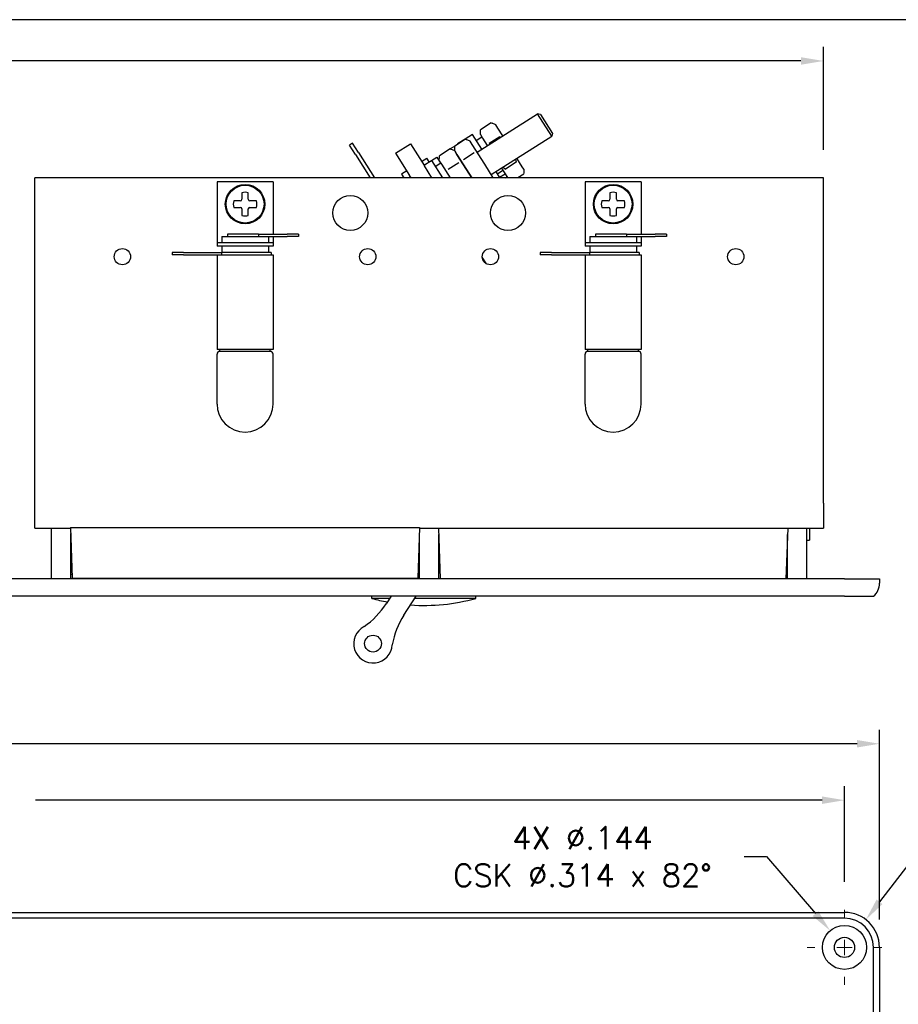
# Model space of a CAD drawing. Header units: inches. Extents: x 0 to 26.5, y 0 to 16.9.
# Tile 18 of 24: x 14.8 to 21, y 9.9 to 16.9. Entities that reach past the tile are written whole.
import ezdxf

# ---------------------------------------------------------------- set-up
doc = ezdxf.new("R2010")
doc.units = ezdxf.units.IN
doc.header["$LTSCALE"] = 0.5
doc.header["$MEASUREMENT"] = 0
doc.linetypes.add('CENTER', pattern=[2, 1.25, -0.25, 0.25, -0.25])
for name, color, linetype, lineweight in [('AM_7', 4, 'CENTER', 15), ('AM_REFDIM', 4, 'Continuous', 15), ('AM_VIS', 7, 'Continuous', 30)]:
    doc.layers.add(name, color=color, linetype=linetype, lineweight=lineweight)
doc.layers.add('FORMAT', color=112, linetype='Continuous')
doc.styles.get("Standard").update_dxf_attribs({"font": 'simplex.shx'})
doc.dimstyles.new('3PL NO CL', dxfattribs={"dimtxt": 0.1, "dimasz": 0.1, "dimexe": 0.0625, "dimexo": 0.125, "dimgap": 0.09, "dimtad": 0, "dimtih": 1, "dimtoh": 1, "dimdec": 3, "dimzin": 4, "dimdsep": 46, "dimtxsty": 'Standard', "dimcen": 0, "dimclrd": 256, "dimclre": 256, "dimclrt": 256, "dimadec": 0, "dimazin": 0, "dimtfac": 1, "dimtdec": 3, "dimtofl": 0, "dimtmove": 0, "dimatfit": 3, "dimfxl": 1, "dimtolj": 1, "dimtzin": 0, "dimarcsym": 0})
doc.dimstyles.new('3PL NO CL$0', dxfattribs={"dimtxt": 0.1, "dimasz": 0.1, "dimexe": 0.0625, "dimexo": 0.125, "dimgap": 0.09, "dimtad": 0, "dimtih": 1, "dimtoh": 1, "dimdec": 3, "dimzin": 4, "dimdsep": 46, "dimtxsty": 'Standard', "dimcen": 0, "dimclrd": 256, "dimclre": 256, "dimclrt": 256, "dimadec": 0, "dimazin": 0, "dimtfac": 1, "dimtdec": 3, "dimtofl": 0, "dimtmove": 0, "dimatfit": 3, "dimfxl": 1, "dimtolj": 1, "dimtzin": 0, "dimarcsym": 0})

# ---------------------------------------------------------------- blocks, each defined once
blk = doc.blocks.new('*D1')
at = {"layer": 'AM_REFDIM', "lineweight": -2}
for p, q in [((7.6085, 15.9866), (7.6085, 16.7202)), ((20.5085, 15.9866), (20.5085, 16.7202)), ((7.7685, 16.6202), (13.6097, 16.6202)), ((20.3485, 16.6202), (14.5072, 16.6202))]:
    blk.add_line(p, q, dxfattribs=at)
at = {"layer": 'AM_REFDIM'}
for points in [[(7.7685, 16.6468), (7.7685, 16.5935), (7.6085, 16.6202)], [(20.3485, 16.6468), (20.3485, 16.5935), (20.5085, 16.6202)]]:
    blk.add_solid(points, dxfattribs=at)
at = {"layer": 'Defpoints', "color": 0}
for p in [(20.5085, 16.6202), (7.6085, 15.7866), (20.5085, 15.7866)]:
    blk.add_point(p, dxfattribs=at)
at = {"layer": 'AM_REFDIM', "insert": (14.0585, 16.6202), "char_height": 0.16, "attachment_point": 5}
blk.add_mtext('\\A1;12.90', dxfattribs=at)
blk = doc.blocks.new('*D6')
at = {"layer": 'AM_REFDIM', "lineweight": -2}
for p, q in [((7.2085, 10.4975), (7.2085, 11.8501)), ((20.9085, 10.4975), (20.9085, 11.8501)), ((7.3685, 11.7501), (12.0179, 11.7501)), ((20.7485, 11.7501), (12.9154, 11.7501))]:
    blk.add_line(p, q, dxfattribs=at)
at = {"layer": 'AM_REFDIM'}
for points in [[(7.3685, 11.7768), (7.3685, 11.7234), (7.2085, 11.7501)], [(20.7485, 11.7768), (20.7485, 11.7234), (20.9085, 11.7501)]]:
    blk.add_solid(points, dxfattribs=at)
at = {"layer": 'Defpoints', "color": 0}
for p in [(20.9085, 11.7501), (7.2085, 10.2975), (20.9085, 10.2975)]:
    blk.add_point(p, dxfattribs=at)
at = {"layer": 'AM_REFDIM', "insert": (12.4667, 11.7501), "char_height": 0.16, "attachment_point": 5}
blk.add_mtext('\\A1;13.70', dxfattribs=at)
blk = doc.blocks.new('*D7')
at = {"layer": 'AM_REFDIM', "lineweight": -2}
for p, q in [((7.4585, 10.7645), (7.4585, 11.4473)), ((20.6585, 10.7645), (20.6585, 11.4473)), ((7.6185, 11.3473), (13.3894, 11.3473)), ((20.4985, 11.3473), (14.8888, 11.3473))]:
    blk.add_line(p, q, dxfattribs=at)
at = {"layer": 'AM_REFDIM'}
for points in [[(7.6185, 11.374), (7.6185, 11.3207), (7.4585, 11.3473)], [(20.4985, 11.374), (20.4985, 11.3207), (20.6585, 11.3473)]]:
    blk.add_solid(points, dxfattribs=at)
at = {"layer": 'Defpoints', "color": 0}
for p in [(20.6585, 11.3473), (7.4585, 10.5645), (20.6585, 10.5645)]:
    blk.add_point(p, dxfattribs=at)
at = {"layer": 'AM_REFDIM', "insert": (14.1391, 11.3473), "char_height": 0.16, "attachment_point": 5}
blk.add_mtext('\\A1;2X 13.200', dxfattribs=at)
blk = doc.blocks.new('*D11')
at = {"layer": 'AM_REFDIM', "lineweight": -2}
for p, q in [((19.9433, 10.9446), (20.1033, 10.9446)), ((20.1033, 10.9446), (20.4521, 10.5381))]:
    blk.add_line(p, q, dxfattribs=at)
at = {"layer": 'AM_REFDIM'}
blk.add_solid([(20.4723, 10.5555), (20.4318, 10.5207), (20.5563, 10.4167)], dxfattribs=at)
at = {"layer": 'Defpoints', "color": 0}
for p in [(20.5563, 10.4167), (20.7607, 10.1783)]:
    blk.add_point(p, dxfattribs=at)
at = {"layer": 'AM_REFDIM', "insert": (18.7898, 10.9446), "char_height": 0.16, "attachment_point": 5}
blk.add_mtext('\\A1;4X %%C.144\\PCSK ∅.314 x 82%%D', dxfattribs=at)
blk = doc.blocks.new('*D12')
at = {"layer": 'AM_REFDIM', "lineweight": -2}
for p, q in [((21.118, 10.8936), (20.9088, 10.6222)), ((21.3542, 10.8936), (21.118, 10.8936))]:
    blk.add_line(p, q, dxfattribs=at)
at = {"layer": 'AM_REFDIM'}
blk.add_solid([(20.8877, 10.6385), (20.9299, 10.6059), (20.8111, 10.4955)], dxfattribs=at)
at = {"layer": 'Defpoints', "color": 0}
for p in [(20.8111, 10.4955), (20.6585, 10.2975)]:
    blk.add_point(p, dxfattribs=at)
at = {"layer": 'AM_REFDIM', "insert": (21.9706, 10.8936), "char_height": 0.16, "attachment_point": 5}
blk.add_mtext('\\A1;4X R.25', dxfattribs=at)

msp = doc.modelspace()

# ---------------------------------------------------------------- linework, layer by layer
at = {"layer": 'AM_7'}
for p, q in [((20.6585, 10.5085), (20.6585, 10.5645)), ((20.6585, 10.2425), (20.6585, 10.3525)), ((20.3915, 10.2975), (20.4475, 10.2975)), ((20.6035, 10.2975), (20.7135, 10.2975)), ((20.8695, 10.2975), (20.9255, 10.2975)), ((20.6585, 10.0305), (20.6585, 10.0865))]:
    msp.add_line(p, q, dxfattribs=at)
at = {"layer": 'AM_VIS', "color": 43}
for p, q in [((18.0378, 15.97), (18.4689, 16.2434)), ((18.5707, 16.0829), (18.4689, 16.2434)), ((18.4896, 16.2387), (18.4689, 16.2434)), ((18.4896, 16.2387), (18.5753, 16.1036)), ((18.1395, 16.1781), (18.0629, 16.1296)), ((18.1395, 16.1781), (18.1448, 16.1759)), ((18.1715, 16.1643), (18.1448, 16.1759)), ((18.1871, 16.1397), (18.1715, 16.1643)), ((18.0617, 16.0947), (18.0627, 16.1238)), ((18.0617, 16.0947), (18.0773, 16.0701)), ((18.0626, 16.1238), (18.0629, 16.1296)), ((18.1395, 15.8095), (18.5707, 16.0829)), ((18.2211, 16.0862), (18.1871, 16.1397)), ((18.5753, 16.1036), (18.5707, 16.0829)), ((17.1489, 16.0339), (17.1278, 16.0205)), ((17.1706, 15.953), (17.1278, 16.0205)), ((17.1917, 15.9663), (17.1489, 16.0339)), ((17.8797, 16.0134), (17.8464, 15.9923)), ((17.8794, 16.0076), (17.8797, 16.0134)), ((17.9562, 16.0619), (17.8797, 16.0134)), ((17.9562, 16.0619), (17.9615, 16.0597)), ((17.9883, 16.0481), (17.9615, 16.0597)), ((18.0039, 16.0235), (17.9883, 16.0481)), ((18.0928, 15.8832), (18.0039, 16.0235)), ((18.0773, 16.0701), (18.1113, 16.0166)), ((18.2015, 16.0802), (18.125, 16.0317)), ((18.125, 16.0317), (18.1264, 16.0262)), ((18.2015, 16.0802), (18.2059, 16.0766)), ((17.1706, 15.953), (17.2761, 15.7866)), ((17.1917, 15.9663), (17.3057, 15.7866)), ((17.7696, 15.938), (17.7699, 15.9438)), ((17.8464, 15.9923), (17.7699, 15.9438)), ((17.8464, 15.9923), (17.8517, 15.9901)), ((17.8785, 15.9785), (17.8517, 15.9901)), ((17.8785, 15.9785), (17.8794, 16.0076)), ((17.8941, 15.9539), (17.8785, 15.9785)), ((17.8785, 15.9785), (17.8941, 15.9539)), ((17.983, 15.8136), (17.8941, 15.9539)), ((17.8941, 15.9539), (17.983, 15.8136)), ((18.0183, 15.964), (17.9418, 15.9155)), ((17.6427, 15.903), (17.6807, 15.9271)), ((17.6975, 15.9007), (17.6807, 15.9271)), ((17.7687, 15.9089), (17.7696, 15.938)), ((17.7687, 15.9089), (17.7843, 15.8843)), ((17.7843, 15.8843), (17.8462, 15.7866)), ((17.9085, 15.8944), (17.832, 15.8459)), ((18.1541, 15.7866), (18.0928, 15.8832)), ((18.3174, 15.8975), (18.2409, 15.849)), ((18.3118, 15.9187), (18.3175, 15.8975)), ((18.3609, 15.8657), (18.3228, 15.9257)), ((17.5372, 15.8361), (17.4992, 15.812)), ((17.4992, 15.812), (17.5153, 15.7866)), ((18.0002, 15.7866), (17.983, 15.8136)), ((17.983, 15.8136), (18.0002, 15.7866)), ((18.213, 15.8561), (18.2511, 15.7961)), ((18.224, 15.8631), (18.2408, 15.8489)), ((18.3711, 15.8127), (18.3299, 15.7866)), ((18.3723, 15.8476), (18.3609, 15.8657)), ((18.3723, 15.8476), (18.3714, 15.8185)), ((18.2511, 15.7961), (18.2571, 15.7866))]:
    msp.add_line(p, q, dxfattribs=at)
at = {"layer": 'AM_VIS', "color": 171}
for p, q in [((18.0053, 16.0959), (17.9525, 16.0625)), ((18.0716, 15.9914), (18.0053, 16.0959)), ((17.9525, 16.0625), (17.8997, 16.029)), ((17.901, 16.0269), (17.8997, 16.029)), ((17.9538, 16.0604), (17.9525, 16.0625)), ((17.9538, 16.0604), (17.9525, 16.0625)), ((17.6595, 15.8766), (17.7123, 15.9101)), ((17.7123, 15.9101), (17.7503, 15.9342)), ((17.7123, 15.9101), (17.7906, 15.7866)), ((17.7503, 15.9342), (17.7772, 15.8918)), ((18.2015, 15.7866), (18.1733, 15.831))]:
    msp.add_line(p, q, dxfattribs=at)
at = {"layer": 'AM_VIS', "color": 214}
for p, q in [((17.4568, 15.9628), (17.5624, 16.0297)), ((17.5624, 16.0297), (17.6628, 15.8714)), ((17.4568, 15.9628), (17.5573, 15.8044)), ((17.5686, 15.7866), (17.5573, 15.8044)), ((17.7166, 15.7866), (17.6628, 15.8714)), ((18.1054, 15.1733), (18.0756, 15.2204))]:
    msp.add_line(p, q, dxfattribs=at)
at = {"layer": 'AM_VIS', "color": 110}
for p, q in [((18.0322, 16.0535), (18.0719, 16.0787)), ((17.7392, 15.8677), (17.7789, 15.8928)), ((18.1834, 15.8151), (18.2231, 15.8402)), ((18.1987, 15.791), (18.2384, 15.8162)), ((18.2406, 15.7866), (18.2524, 15.7941))]:
    msp.add_line(p, q, dxfattribs=at)
at = {"layer": 'AM_VIS', "color": 52}
for p, q in [((14.8835, 13.4666), (14.8835, 15.7866)), ((20.5085, 15.7866), (14.8835, 15.7866)), ((20.5085, 13.4666), (20.5085, 15.7866)), ((14.8835, 13.2866), (14.8835, 13.4666)), ((20.5085, 13.4666), (20.5085, 13.2866)), ((14.8835, 13.2866), (15.1387, 13.2866)), ((17.6283, 13.2866), (17.7635, 13.2866)), ((20.2535, 13.2866), (20.5085, 13.2866)), ((15.14, 12.9586), (15.1501, 12.9586))]:
    msp.add_line(p, q, dxfattribs=at)
at = {"layer": 'AM_VIS', "color": 113}
for p, q in [((16.5835, 15.7591), (16.1835, 15.7591)), ((16.1835, 15.7591), (16.1835, 15.3541)), ((16.5835, 15.7591), (16.5835, 15.3851)), ((19.2085, 15.7591), (18.8085, 15.7591)), ((18.8085, 15.7591), (18.8085, 15.3541)), ((19.2085, 15.7591), (19.2085, 15.3851)), ((16.4795, 15.3851), (16.2585, 15.3851)), ((16.2585, 15.3851), (16.2585, 15.3691)), ((16.4795, 15.3851), (16.6835, 15.3851)), ((16.4795, 15.3851), (16.4795, 15.3691)), ((16.7635, 15.3851), (16.6835, 15.3851)), ((16.7635, 15.3851), (16.7635, 15.3691)), ((19.1045, 15.3851), (18.8835, 15.3851)), ((18.8835, 15.3851), (18.8835, 15.3691)), ((19.1045, 15.3851), (19.3085, 15.3851)), ((19.1045, 15.3851), (19.1045, 15.3691)), ((19.3885, 15.3851), (19.3085, 15.3851)), ((19.3885, 15.3851), (19.3885, 15.3691)), ((16.1835, 15.3541), (16.1835, 15.3241)), ((16.5835, 15.3241), (16.1835, 15.3241)), ((16.1835, 15.3241), (16.1835, 15.2991)), ((16.217, 15.3691), (16.5295, 15.3691)), ((16.217, 15.3691), (16.217, 15.3241)), ((16.5295, 15.3691), (16.6835, 15.3691)), ((16.55, 15.3691), (16.55, 15.3241)), ((16.5835, 15.3691), (16.5835, 15.3541)), ((16.5835, 15.3541), (16.5835, 15.3241)), ((16.5835, 15.3241), (16.5835, 15.2991)), ((16.7635, 15.3691), (16.6835, 15.3691)), ((18.8085, 15.3541), (18.8085, 15.3241)), ((19.2085, 15.3241), (18.8085, 15.3241)), ((18.8085, 15.3241), (18.8085, 15.2991)), ((18.842, 15.3691), (19.1545, 15.3691)), ((18.842, 15.3691), (18.842, 15.3241)), ((19.1545, 15.3691), (19.3085, 15.3691)), ((19.175, 15.3691), (19.175, 15.3241)), ((19.2085, 15.3691), (19.2085, 15.3541)), ((19.2085, 15.3541), (19.2085, 15.3241)), ((19.2085, 15.3241), (19.2085, 15.2991)), ((19.3885, 15.3691), (19.3085, 15.3691)), ((15.9435, 15.2541), (15.8635, 15.2541)), ((15.8635, 15.2541), (15.8635, 15.2381)), ((15.9435, 15.2541), (16.2149, 15.2541)), ((16.5835, 15.2991), (16.1835, 15.2991)), ((16.2149, 15.2541), (16.2149, 15.2381)), ((16.5701, 15.2541), (16.2149, 15.2541)), ((16.217, 15.2991), (16.217, 15.2541)), ((16.55, 15.2991), (16.55, 15.2541)), ((16.5701, 15.2541), (16.5701, 15.2381)), ((18.5685, 15.2541), (18.4885, 15.2541)), ((18.4885, 15.2541), (18.4885, 15.2381)), ((18.5685, 15.2541), (18.8399, 15.2541)), ((19.2085, 15.2991), (18.8085, 15.2991)), ((18.8399, 15.2541), (18.8399, 15.2381)), ((19.1951, 15.2541), (18.8399, 15.2541)), ((18.842, 15.2991), (18.842, 15.2541)), ((19.175, 15.2991), (19.175, 15.2541)), ((19.1951, 15.2541), (19.1951, 15.2381)), ((15.9435, 15.2381), (15.8635, 15.2381)), ((15.9435, 15.2381), (16.2002, 15.2381)), ((16.1835, 15.2381), (16.1835, 14.5631)), ((16.2002, 15.2381), (16.5835, 15.2381)), ((16.5835, 15.2381), (16.5835, 14.5631)), ((18.5685, 15.2381), (18.4885, 15.2381)), ((18.5685, 15.2381), (18.8252, 15.2381)), ((18.8085, 15.2381), (18.8085, 14.5631)), ((18.8252, 15.2381), (19.2085, 15.2381)), ((19.2085, 15.2381), (19.2085, 14.5631)), ((16.5835, 14.5631), (16.1835, 14.5631)), ((19.2085, 14.5631), (18.8085, 14.5631))]:
    msp.add_line(p, q, dxfattribs=at)
at = {"layer": 'AM_VIS', "color": 161}
for p, q in [((16.3604, 15.6804), (16.3604, 15.6336)), ((16.4065, 15.6336), (16.4065, 15.6804)), ((18.9854, 15.6804), (18.9854, 15.6336)), ((19.0315, 15.6336), (19.0315, 15.6804)), ((16.3489, 15.6221), (16.3022, 15.6221)), ((16.4648, 15.6221), (16.418, 15.6221)), ((18.9739, 15.6221), (18.9272, 15.6221)), ((19.0898, 15.6221), (19.043, 15.6221)), ((16.3022, 15.576), (16.3489, 15.576)), ((16.3604, 15.5645), (16.3604, 15.5178)), ((16.4065, 15.5178), (16.4065, 15.5645)), ((16.418, 15.576), (16.4648, 15.576)), ((18.9272, 15.576), (18.9739, 15.576)), ((18.9854, 15.5645), (18.9854, 15.5178)), ((19.0315, 15.5178), (19.0315, 15.5645)), ((19.043, 15.576), (19.0898, 15.576)), ((20.4085, 13.2866), (20.4085, 13.2022)), ((20.2505, 13.2022), (20.252, 13.2022)), ((20.39, 13.2022), (20.4085, 13.2022))]:
    msp.add_line(p, q, dxfattribs=at)
at = {"layer": 'AM_VIS', "color": 222}
for p, q in [((16.2035, 14.5483), (16.2035, 14.5631)), ((16.5635, 14.5483), (16.2035, 14.5483)), ((16.5635, 14.5483), (16.5635, 14.5631)), ((18.8285, 14.5483), (18.8285, 14.5631)), ((19.1885, 14.5483), (18.8285, 14.5483)), ((19.1885, 14.5483), (19.1885, 14.5631)), ((16.1835, 14.1733), (16.1835, 14.5283)), ((16.5835, 14.1733), (16.5835, 14.5283)), ((18.8085, 14.1733), (18.8085, 14.5283)), ((19.2085, 14.1733), (19.2085, 14.5283))]:
    msp.add_line(p, q, dxfattribs=at)
at = {"layer": 'AM_VIS', "color": 72}
for p, q in [((15.002, 12.9266), (15.002, 13.2866)), ((20.39, 12.9266), (20.39, 13.2866)), ((15.14, 12.9266), (15.14, 13.2486)), ((17.627, 12.9266), (17.627, 13.2486)), ((17.765, 12.9266), (17.765, 13.2436)), ((20.252, 12.9266), (20.252, 13.2436)), ((20.6585, 12.9266), (7.4585, 12.9266)), ((20.6585, 12.9266), (20.9085, 12.9266)), ((20.9085, 12.9266), (20.9085, 12.8953)), ((20.6585, 12.8016), (7.4585, 12.8016)), ((20.6585, 12.8016), (20.8662, 12.8016)), ((7.4585, 10.5475), (20.6585, 10.5475)), ((20.6585, 10.5052), (7.4585, 10.5052)), ((20.8662, 0.7975), (20.8662, 10.2975)), ((20.9085, 10.2975), (20.9085, 0.7975))]:
    msp.add_line(p, q, dxfattribs=at)
at = {"layer": 'AM_VIS', "color": 31}
for p, q in [((15.1385, 13.2916), (17.6285, 13.2916)), ((15.1385, 13.2916), (15.1511, 12.9316)), ((17.6285, 13.2916), (17.6159, 12.9316)), ((15.1511, 12.9316), (17.6159, 12.9316)), ((15.2211, 12.9316), (15.2211, 12.9266)), ((17.5459, 12.9316), (17.5459, 12.9266))]:
    msp.add_line(p, q, dxfattribs=at)
at = {"layer": 'AM_VIS', "color": 132}
for p, q in [((17.7635, 13.2866), (20.2535, 13.2866)), ((17.7635, 13.2866), (17.7761, 12.9266)), ((20.2535, 13.2866), (20.2409, 12.9266))]:
    msp.add_line(p, q, dxfattribs=at)
at = {"layer": 'AM_VIS', "color": 240}
for p, q in [((20.252, 13.1966), (20.2503, 13.1966)), ((20.252, 13.0766), (20.2462, 13.0766)), ((20.252, 13.1054), (20.2472, 13.1054))]:
    msp.add_line(p, q, dxfattribs=at)
at = {"layer": 'AM_VIS', "color": 150}
for p, q in [((17.2885, 12.7866), (17.2885, 12.8016)), ((17.4146, 12.7866), (17.2885, 12.7866)), ((18.0285, 12.7866), (17.5931, 12.7866)), ((18.0285, 12.7866), (18.0285, 12.8016))]:
    msp.add_line(p, q, dxfattribs=at)
at = {"layer": 'AM_VIS', "color": 181}
for p, q in [((17.4243, 12.8016), (17.3902, 12.7486)), ((17.5162, 12.6673), (17.6028, 12.8016))]:
    msp.add_line(p, q, dxfattribs=at)
at = {"layer": 'AM_VIS', "color": 161}
for centre, radius in [((16.3835, 15.5991), 0.141), ((16.3835, 15.5991), 0.135), ((19.0085, 15.5991), 0.141), ((19.0085, 15.5991), 0.135)]:
    msp.add_circle(centre, radius, dxfattribs=at)
at = {"layer": 'AM_VIS', "color": 52}
for centre, radius in [((17.1335, 15.5366), 0.125), ((18.2585, 15.5366), 0.125), ((15.5085, 15.2241), 0.058), ((17.2585, 15.2241), 0.058), ((18.1335, 15.2241), 0.058), ((19.8835, 15.2241), 0.058)]:
    msp.add_circle(centre, radius, dxfattribs=at)
at = {"layer": 'AM_VIS', "color": 181}
msp.add_circle((17.296, 12.4641), 0.06, dxfattribs=at)
at = {"layer": 'AM_VIS', "color": 72}
for radius in [0.157, 0.072]:
    msp.add_circle((20.6585, 10.2975), radius, dxfattribs=at)
at = {"layer": 'AM_VIS', "color": 161}
for centre, radius, start, end in [((16.3835, 15.5991), 0.0845, 74.17338, 105.82662), ((19.0085, 15.5991), 0.0845, 74.17338, 105.82662), ((16.3835, 15.5991), 0.0845, 164.17338, 195.82662), ((16.3489, 15.6336), 0.0115, 270, 0), ((16.418, 15.6336), 0.0115, 180, 270), ((16.3835, 15.5991), 0.0845, 344.17338, 15.82662), ((19.0085, 15.5991), 0.0845, 164.17338, 195.82662), ((18.9739, 15.6336), 0.0115, 270, 360), ((19.043, 15.6336), 0.0115, 180, 270), ((19.0085, 15.5991), 0.0845, 344.17338, 15.82662), ((16.3489, 15.5645), 0.0115, 0, 90), ((16.418, 15.5645), 0.0115, 90, 180), ((18.9739, 15.5645), 0.0115, 360, 90), ((19.043, 15.5645), 0.0115, 90, 180), ((16.3835, 15.5991), 0.0845, 254.17338, 285.82662), ((19.0085, 15.5991), 0.0845, 254.17338, 285.82662)]:
    msp.add_arc(centre, radius, start, end, dxfattribs=at)
at = {"layer": 'AM_VIS', "color": 222}
for centre, radius, start, end in [((16.2035, 14.5283), 0.02, 90, 180), ((16.5635, 14.5283), 0.02, 0, 90), ((18.8285, 14.5283), 0.02, 90, 180), ((19.1885, 14.5283), 0.02, 0, 90), ((16.3835, 14.1733), 0.2, 180, 0), ((19.0085, 14.1733), 0.2, 180, 0)]:
    msp.add_arc(centre, radius, start, end, dxfattribs=at)
at = {"layer": 'AM_VIS', "color": 72}
for centre, radius, start, end in [((20.7835, 12.8953), 0.125, 311.40962, 0), ((20.6585, 10.2975), 0.25, 0, 90), ((20.6585, 10.2975), 0.2077, 0, 90)]:
    msp.add_arc(centre, radius, start, end, dxfattribs=at)
at = {"layer": 'AM_VIS', "color": 150}
for start, end in [(254.6079, 259.23915), (266.07169, 285.3921)]:
    msp.add_arc((17.6585, 14.1306), 1.394, start, end, dxfattribs=at)
at = {"layer": 'AM_VIS', "color": 181}
for centre, radius, start, end in [((16.9056, 13.0609), 0.5765, 304.51734, 327.19373), ((18.0008, 12.355), 0.5765, 147.19373, 169.87012), ((17.296, 12.4641), 0.1375, 117.60079, 356.78666)]:
    msp.add_arc(centre, radius, start, end, dxfattribs=at)
at = {"layer": 'FORMAT'}
msp.add_line((26.4844, 16.9146), (0, 16.9146), dxfattribs=at)

# ---------------------------------------------------------------- dimensions: what is measured, and where the dimension line sits
at = {"layer": 'AM_REFDIM'}
dim = msp.add_linear_dim(base=(20.5085, 16.6202), p1=(7.6085, 15.7866), p2=(20.5085, 15.7866), dimstyle='3PL NO CL$0', override={"dimscale": 1.6, "dimdec": 2, "dimlfac": 1}, dxfattribs=at)
dim.commit()
dim.dimension.update_dxf_attribs({"geometry": '*D1', "text_midpoint": (14.0585, 16.6202)})
dim = msp.add_linear_dim(base=(20.9085, 11.7501), p1=(7.2085, 10.2975), p2=(20.9085, 10.2975), dimstyle='3PL NO CL$0', override={"dimscale": 1.6, "dimdec": 2, "dimlfac": 1}, dxfattribs=at)
dim.commit()
dim.dimension.update_dxf_attribs({"geometry": '*D6', "text_midpoint": (12.4667, 11.7501), "dimtype": 128})
dim = msp.add_diameter_dim_2p(p1=(20.7607, 10.1783), p2=(20.5563, 10.4167), text='4X %%C.144\\PCSK <> x 82%%D', dimstyle='3PL NO CL', override={"dimscale": 1.6, "dimlfac": 1}, dxfattribs=at)
dim.commit()
dim.dimension.update_dxf_attribs({"geometry": '*D11', "text_midpoint": (18.7898, 10.9446), "dimtype": 131})
dim = msp.add_linear_dim(base=(20.6585, 11.3473), p1=(7.4585, 10.5645), p2=(20.6585, 10.5645), text='2X <>', dimstyle='3PL NO CL$0', override={"dimscale": 1.6, "dimlfac": 1}, dxfattribs=at)
dim.commit()
dim.dimension.update_dxf_attribs({"geometry": '*D7', "text_midpoint": (14.1391, 11.3473), "dimtype": 128})
dim = msp.add_radius_dim(center=(20.6585, 10.2975), mpoint=(20.8111, 10.4955), text='4X <>', dimstyle='3PL NO CL', override={"dimscale": 1.6, "dimdec": 2, "dimlfac": 1}, dxfattribs=at)
dim.commit()
dim.dimension.update_dxf_attribs({"geometry": '*D12', "text_midpoint": (21.9706, 10.8936), "dimtype": 132})

doc.saveas('drawing.dxf')
